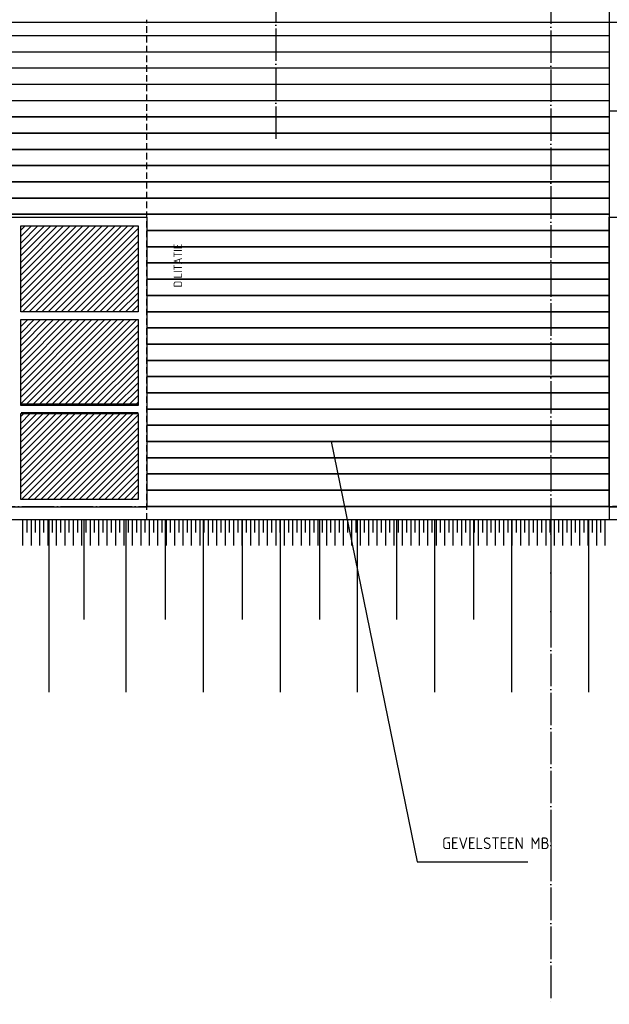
# Model space of a CAD drawing. Extents: x -20500 to 18806, y -14250 to 12231.
# Tile 12 of 16: x 1392 to 5934, y -2272 to 5311. Entities that reach past the tile are written whole.
import ezdxf

# ---------------------------------------------------------------- set-up
doc = ezdxf.new("R2010")
doc.units = 0
doc.header["$MEASUREMENT"] = 0
for name, pattern in [('DASHDOT', [300, 250, -25, 0, -25]), ('DASHED', [75, 50, -25]), ('DOT', [50, 0, -50])]:
    doc.linetypes.add(name, pattern=pattern)
for name, color, linetype in [('LAYER01', 7, 'CONTINUOUS'), ('LAYER05', 7, 'CONTINUOUS'), ('LAYER107', 2, 'DOT'), ('LAYER11', 3, 'CONTINUOUS'), ('LAYER28', 1, 'CONTINUOUS'), ('LAYER30', 1, 'CONTINUOUS')]:
    doc.layers.add(name, color=color, linetype=linetype)
doc.styles.get("Standard").update_dxf_attribs({"font": 'isocp.shx'})

msp = doc.modelspace()

# ---------------------------------------------------------------- linework, layer by layer
at = {"layer": 'LAYER01', "color": 1, "linetype": 'DASHDOT'}
for p, q in [((5483.374, 11830.5153), (5483.374, -2272.4846)), ((-20500, 1562.51575), (9098.0629, 1562.51575))]:
    msp.add_line(p, q, dxfattribs=at)
at = {"layer": 'LAYER01', "color": 4, "linetype": 'DASHED'}
msp.add_line((2370.9381, 1460.32895), (2370.9381, 5310.3901), dxfattribs=at)
at = {"layer": 'LAYER01', "color": 1, "linetype": 'Continuous'}
for p, q in [((-16511.62415, 5292.51555), (5933.3744, 5292.51555)), ((5933.3744, 5292.51555), (8338.24995, 5292.51555)), ((5933.3744, 4609.0149), (8338.24995, 4609.0149)), ((1403.87515, 2351.84345), (2303.8759, 2351.84345)), ((1403.87515, 2284.84385), (2303.8759, 2284.84385)), ((1616.24965, 1462.4531), (1616.24965, 132.45245)), ((1886.74925, 1462.4531), (1886.74925, 690.4541)), ((2210.2499, 1462.4531), (2210.2499, 132.45245)), ((2512.25015, 1462.4531), (2512.25015, 690.4541)), ((2804.24995, 1462.4531), (2804.24995, 132.45245)), ((3106.2502, 1462.4531), (3106.2502, 690.4541)), ((3398.2502, 1462.4531), (3398.2502, 132.45245)), ((3700.25025, 1462.4531), (3700.25025, 690.4541)), ((3992.25045, 1462.4531), (3992.25045, 132.45245)), ((4294.2505, 1462.4531), (4294.2505, 690.4541)), ((4586.2503, 1462.4531), (4586.2503, 132.45245)), ((4888.25075, 1462.4531), (4888.25075, 690.4541)), ((5180.25055, 1462.4531), (5180.25055, 132.45245)), ((5482.2506, 1462.4531), (5482.2506, 690.4541)), ((5774.2508, 1462.4531), (5774.2508, 132.45245))]:
    msp.add_line(p, q, dxfattribs=at)
at = {"layer": 'LAYER01', "color": 5, "linetype": 'Continuous'}
for p, q in [((5933.3744, 5187.516), (-16511.62415, 5187.516)), ((5933.3744, 5062.5145), (-16511.62415, 5062.5145)), ((5933.3744, 4937.5145), (-16511.62415, 4937.5145)), ((5933.3744, 4812.5145), (-16511.62415, 4812.5145)), ((5933.3744, 4687.5149), (-16511.62415, 4687.5149)), ((-1929.1256, 4562.5149), (5933.3744, 4562.5149)), ((5933.3744, 4562.5149), (-1929.1256, 4562.5149)), ((5933.3744, 4562.5149), (5933.3744, 4562.5149)), ((-1929.1256, 4437.5149), (5933.3744, 4437.5149)), ((5933.3744, 4437.5149), (-1929.1256, 4437.5149)), ((5933.3744, 4437.5149), (5933.3744, 4437.5149)), ((-1929.1256, 4312.5149), (5933.3744, 4312.5149)), ((5933.3744, 4312.5149), (-1929.1256, 4312.5149)), ((5933.3744, 4312.5149), (5933.3744, 4312.5149)), ((-1929.1256, 4187.51525), (5933.3744, 4187.51525)), ((5933.3744, 4187.51525), (-1929.1256, 4187.51525)), ((5933.3744, 4187.51525), (5933.3744, 4187.51525)), ((-1929.1256, 4062.51525), (5933.3744, 4062.51525)), ((5933.3744, 4062.51525), (-1929.1256, 4062.51525)), ((5933.3744, 4062.51525), (5933.3744, 4062.51525)), ((-1929.1256, 3937.51525), (5933.3744, 3937.51525)), ((5933.3744, 3937.51525), (-1929.1256, 3937.51525)), ((5933.3744, 3937.51525), (5933.3744, 3937.51525)), ((-1929.1256, 3812.51565), (5933.3744, 3812.51565)), ((5933.3744, 3812.51565), (-1929.1256, 3812.51565)), ((5933.3744, 3812.51565), (5933.3744, 3812.51565)), ((2370.87575, 3687.51565), (2370.87575, 3687.51565)), ((2370.87575, 3687.51565), (5933.3744, 3687.51565)), ((5933.3744, 3687.51565), (2370.87575, 3687.51565)), ((5933.3744, 3687.51565), (5933.3744, 3687.51565)), ((2370.87575, 3562.51565), (2370.87575, 3562.51565)), ((2370.87575, 3562.51565), (5933.3744, 3562.51565)), ((5933.3744, 3562.51565), (2370.87575, 3562.51565)), ((5933.3744, 3562.51565), (5933.3744, 3562.51565)), ((2370.87575, 3437.516), (2370.87575, 3437.516)), ((2370.87575, 3437.516), (5933.3744, 3437.516)), ((5933.3744, 3437.516), (2370.87575, 3437.516)), ((5933.3744, 3437.516), (5933.3744, 3437.516)), ((2370.87575, 3312.516), (2370.87575, 3312.516)), ((2370.87575, 3312.516), (5933.3744, 3312.516)), ((5933.3744, 3312.516), (2370.87575, 3312.516)), ((5933.3744, 3312.516), (5933.3744, 3312.516)), ((2370.87575, 3187.5162), (2370.87575, 3187.5162)), ((2370.87575, 3187.5162), (5933.3744, 3187.5162)), ((5933.3744, 3187.5162), (2370.87575, 3187.5162)), ((5933.3744, 3187.5162), (5933.3744, 3187.5162)), ((2370.87575, 3062.5162), (2370.87575, 3062.5162)), ((2370.87575, 3062.5162), (5933.3744, 3062.5162)), ((5933.3744, 3062.5162), (2370.87575, 3062.5162)), ((5933.3744, 3062.5162), (5933.3744, 3062.5162)), ((2370.87575, 2937.5164), (2370.87575, 2937.5164)), ((2370.87575, 2937.5164), (5933.3744, 2937.5164)), ((5933.3744, 2937.5164), (2370.87575, 2937.5164)), ((5933.3744, 2937.5164), (5933.3744, 2937.5164)), ((2370.87575, 2812.5145), (2370.87575, 2812.5145)), ((2370.87575, 2812.5145), (5933.3744, 2812.5145)), ((5933.3744, 2812.5145), (2370.87575, 2812.5145)), ((5933.3744, 2812.5145), (5933.3744, 2812.5145)), ((2370.87575, 2687.5147), (2370.87575, 2687.5147)), ((2370.87575, 2687.5147), (5933.3744, 2687.5147)), ((5933.3744, 2687.5147), (2370.87575, 2687.5147)), ((5933.3744, 2687.5147), (5933.3744, 2687.5147)), ((2370.87575, 2562.5147), (2370.87575, 2562.5147)), ((2370.87575, 2562.5147), (5933.3744, 2562.5147)), ((5933.3744, 2562.5147), (2370.87575, 2562.5147)), ((5933.3744, 2562.5147), (5933.3744, 2562.5147)), ((2370.87575, 2437.5149), (2370.87575, 2437.5149)), ((2370.87575, 2437.5149), (5933.3744, 2437.5149)), ((5933.3744, 2437.5149), (2370.87575, 2437.5149)), ((5933.3744, 2437.5149), (5933.3744, 2437.5149)), ((2370.87575, 2312.51505), (2370.87575, 2312.51505)), ((2370.87575, 2312.51505), (5933.3744, 2312.51505)), ((5933.3744, 2312.51505), (2370.87575, 2312.51505)), ((5933.3744, 2312.51505), (5933.3744, 2312.51505)), ((2370.87575, 2187.51505), (2370.87575, 2187.51505)), ((2370.87575, 2187.51505), (5933.3744, 2187.51505)), ((5933.3744, 2187.51505), (2370.87575, 2187.51505)), ((5933.3744, 2187.51505), (5933.3744, 2187.51505)), ((2370.87575, 2062.51525), (2370.87575, 2062.51525)), ((2370.87575, 2062.51525), (5933.3744, 2062.51525)), ((5933.3744, 2062.51525), (2370.87575, 2062.51525)), ((3791.6256, 2062.51525), (4452.62525, -1173.98415)), ((5933.3744, 2062.51525), (5933.3744, 2062.51525)), ((2370.87575, 1937.51545), (2370.87575, 1937.51545)), ((2370.87575, 1937.51545), (5933.3744, 1937.51545)), ((5933.3744, 1937.51545), (2370.87575, 1937.51545)), ((5933.3744, 1937.51545), (5933.3744, 1937.51545)), ((2370.87575, 1812.51545), (2370.87575, 1812.51545)), ((2370.87575, 1812.51545), (5933.3744, 1812.51545)), ((5933.3744, 1812.51545), (2370.87575, 1812.51545)), ((5933.3744, 1812.51545), (5933.3744, 1812.51545)), ((2370.87575, 1687.51565), (2370.87575, 1687.51565)), ((2370.87575, 1687.51565), (5933.3744, 1687.51565)), ((5933.3744, 1687.51565), (2370.87575, 1687.51565)), ((5933.3744, 1687.51565), (5933.3744, 1687.51565)), ((2370.87575, 1562.51575), (2370.87575, 1562.51575)), ((2370.87575, 1562.51575), (5933.3744, 1562.51575)), ((5933.3744, 1562.51575), (2370.87575, 1562.51575)), ((5933.3744, 1562.51575), (5933.3744, 1562.51575)), ((4452.62525, -1173.98415), (5305.62475, -1173.98415))]:
    msp.add_line(p, q, dxfattribs=at)
at = {"layer": 'LAYER01', "color": 5, "linetype": 'DASHED'}
msp.add_line((8857.1251, 1562.51575), (2370.87575, 1562.51575), dxfattribs=at)
at = {"layer": 'LAYER05', "color": 3, "linetype": 'DASHDOT'}
msp.add_line((3364.62555, 5843.515), (3364.62555, 4374.51555), dxfattribs=at)
at = {"layer": 'LAYER11', "color": 1, "linetype": 'Continuous'}
msp.add_line((-1929.1256, 1462.51545), (12332.6256, 1462.51545), dxfattribs=at)
at = {"layer": 'LAYER11', "color": 5, "linetype": 'Continuous'}
for p, q in [((1416.60345, 1262.5169), (1416.60345, 1462.51745)), ((1416.60345, 1362.51715), (1416.60345, 1462.51745)), ((1449.1047, 1362.51715), (1449.1047, 1462.51745)), ((1481.604, 1262.5169), (1481.604, 1462.51745)), ((1481.604, 1362.51715), (1481.604, 1462.51745)), ((1514.1052, 1362.51715), (1514.1052, 1462.51745)), ((1546.60445, 1262.5169), (1546.60445, 1462.51745)), ((1546.60445, 1362.51715), (1546.60445, 1462.51745)), ((1579.10375, 1362.51715), (1579.10375, 1462.51745)), ((1611.60505, 1262.5169), (1611.60505, 1462.51745)), ((1611.60505, 1362.51715), (1611.60505, 1462.51745)), ((1644.1042, 1362.51715), (1644.1042, 1462.51745)), ((1676.6035, 1262.5169), (1676.6035, 1462.51745)), ((1676.6035, 1362.51715), (1676.6035, 1462.51745)), ((1709.10475, 1362.51715), (1709.10475, 1462.51745)), ((1741.60405, 1262.5169), (1741.60405, 1462.51745)), ((1741.60405, 1362.51715), (1741.60405, 1462.51745)), ((1774.10525, 1362.51715), (1774.10525, 1462.51745)), ((1806.6046, 1262.5169), (1806.6046, 1462.51745)), ((1806.6046, 1362.51715), (1806.6046, 1462.51745)), ((1839.1037, 1362.51715), (1839.1037, 1462.51745)), ((1871.6049, 1262.5169), (1871.6049, 1462.51745)), ((1871.6049, 1362.51715), (1871.6049, 1462.51745)), ((1904.10425, 1362.51715), (1904.10425, 1462.51745)), ((1936.60355, 1262.5169), (1936.60355, 1462.51745)), ((1936.60355, 1362.51715), (1936.60355, 1462.51745)), ((1969.10475, 1362.51715), (1969.10475, 1462.51745)), ((2001.6041, 1262.5169), (2001.6041, 1462.51745)), ((2001.6041, 1362.51715), (2001.6041, 1462.51745)), ((2034.1053, 1362.51715), (2034.1053, 1462.51745)), ((2066.6044, 1262.5169), (2066.6044, 1462.51745)), ((2066.6044, 1362.51715), (2066.6044, 1462.51745)), ((2099.10375, 1362.51715), (2099.10375, 1462.51745)), ((2131.60495, 1262.5169), (2131.60495, 1462.51745)), ((2131.60495, 1362.51715), (2131.60495, 1462.51745)), ((2164.10425, 1362.51715), (2164.10425, 1462.51745)), ((2196.6036, 1262.5169), (2196.6036, 1462.51745)), ((2196.6036, 1362.51715), (2196.6036, 1462.51745)), ((2229.1048, 1362.51715), (2229.1048, 1462.51745)), ((2261.60395, 1262.5169), (2261.60395, 1462.51745)), ((2261.60395, 1362.51715), (2261.60395, 1462.51745)), ((2294.10535, 1362.51715), (2294.10535, 1462.51745)), ((2326.60445, 1262.5169), (2326.60445, 1462.51745)), ((2326.60445, 1362.51715), (2326.60445, 1462.51745)), ((2359.1038, 1362.51715), (2359.1038, 1462.51745)), ((2391.605, 1262.5169), (2391.605, 1462.51745)), ((2391.605, 1362.51715), (2391.605, 1462.51745)), ((2424.1043, 1362.51715), (2424.1043, 1462.51745)), ((2456.60345, 1262.5169), (2456.60345, 1462.51745)), ((2456.60345, 1362.51715), (2456.60345, 1462.51745)), ((2489.10485, 1362.51715), (2489.10485, 1462.51745)), ((2521.60395, 1262.5169), (2521.60395, 1462.51745)), ((2521.60395, 1362.51715), (2521.60395, 1462.51745)), ((2554.1052, 1362.51715), (2554.1052, 1462.51745)), ((2586.6045, 1262.5169), (2586.6045, 1462.51745)), ((2586.6045, 1362.51715), (2586.6045, 1462.51745)), ((2619.1038, 1362.51715), (2619.1038, 1462.51745)), ((2651.60505, 1262.5169), (2651.60505, 1462.51745)), ((2651.60505, 1362.51715), (2651.60505, 1462.51745)), ((2684.10435, 1362.51715), (2684.10435, 1462.51745)), ((2716.60345, 1262.5169), (2716.60345, 1462.51745)), ((2716.60345, 1362.51715), (2716.60345, 1462.51745)), ((2749.1047, 1362.51715), (2749.1047, 1462.51745)), ((2781.604, 1262.5169), (2781.604, 1462.51745)), ((2781.604, 1362.51715), (2781.604, 1462.51745)), ((2814.1052, 1362.51715), (2814.1052, 1462.51745)), ((2846.60455, 1262.5169), (2846.60455, 1462.51745)), ((2846.60455, 1362.51715), (2846.60455, 1462.51745)), ((2879.10385, 1362.51715), (2879.10385, 1462.51745)), ((2911.60505, 1262.5169), (2911.60505, 1462.51745)), ((2911.60505, 1362.51715), (2911.60505, 1462.51745)), ((2944.1042, 1362.51715), (2944.1042, 1462.51745)), ((2976.6035, 1262.5169), (2976.6035, 1462.51745)), ((2976.6035, 1362.51715), (2976.6035, 1462.51745)), ((3009.10475, 1362.51715), (3009.10475, 1462.51745)), ((3041.60405, 1262.5169), (3041.60405, 1462.51745)), ((3041.60405, 1362.51715), (3041.60405, 1462.51745)), ((3074.10525, 1362.51715), (3074.10525, 1462.51745)), ((3106.6046, 1262.5169), (3106.6046, 1462.51745)), ((3106.6046, 1362.51715), (3106.6046, 1462.51745)), ((3139.1037, 1362.51715), (3139.1037, 1462.51745)), ((3171.6051, 1262.5169), (3171.6051, 1462.51745)), ((3171.6051, 1362.51715), (3171.6051, 1462.51745)), ((3204.10425, 1362.51715), (3204.10425, 1462.51745)), ((3236.60355, 1262.5169), (3236.60355, 1462.51745)), ((3236.60355, 1362.51715), (3236.60355, 1462.51745)), ((3269.10475, 1362.51715), (3269.10475, 1462.51745)), ((3301.6041, 1262.5169), (3301.6041, 1462.51745)), ((3301.6041, 1362.51715), (3301.6041, 1462.51745)), ((3334.1034, 1362.51715), (3334.1034, 1462.51745)), ((3366.6046, 1262.5169), (3366.6046, 1462.51745)), ((3366.6046, 1362.51715), (3366.6046, 1462.51745)), ((3399.10395, 1362.51715), (3399.10395, 1462.51745)), ((3431.60515, 1262.5169), (3431.60515, 1462.51745)), ((3431.60515, 1362.51715), (3431.60515, 1462.51745)), ((3464.10445, 1362.51715), (3464.10445, 1462.51745)), ((3496.6034, 1262.5169), (3496.6034, 1462.51745)), ((3496.6034, 1362.51715), (3496.6034, 1462.51745)), ((3529.1046, 1362.51715), (3529.1046, 1462.51745)), ((3561.60395, 1262.5169), (3561.60395, 1462.51745)), ((3561.60395, 1362.51715), (3561.60395, 1462.51745)), ((3594.10325, 1362.51715), (3594.10325, 1462.51745)), ((3626.60445, 1262.5169), (3626.60445, 1462.51745)), ((3626.60445, 1362.51715), (3626.60445, 1462.51745)), ((3659.1038, 1362.51715), (3659.1038, 1462.51745)), ((3691.605, 1262.5169), (3691.605, 1462.51745)), ((3691.605, 1362.51715), (3691.605, 1462.51745)), ((3724.1043, 1362.51715), (3724.1043, 1462.51745)), ((3756.6036, 1262.5169), (3756.6036, 1462.51745)), ((3756.6036, 1362.51715), (3756.6036, 1462.51745)), ((3789.10485, 1362.51715), (3789.10485, 1462.51745)), ((3821.60415, 1262.5169), (3821.60415, 1462.51745)), ((3821.60415, 1362.51715), (3821.60415, 1462.51745)), ((3854.10345, 1362.51715), (3854.10345, 1462.51745)), ((3886.6047, 1262.5169), (3886.6047, 1462.51745)), ((3886.6047, 1362.51715), (3886.6047, 1462.51745)), ((3919.1036, 1362.51715), (3919.1036, 1462.51745)), ((3951.6052, 1262.5169), (3951.6052, 1462.51745)), ((3951.6052, 1362.51715), (3951.6052, 1462.51745)), ((3984.10415, 1362.51715), (3984.10415, 1462.51745)), ((4016.60345, 1262.5169), (4016.60345, 1462.51745)), ((4016.60345, 1362.51715), (4016.60345, 1462.51745)), ((4049.1047, 1362.51715), (4049.1047, 1462.51745)), ((4081.604, 1262.5169), (4081.604, 1462.51745)), ((4081.604, 1362.51715), (4081.604, 1462.51745)), ((4114.1033, 1362.51715), (4114.1033, 1462.51745)), ((4146.60455, 1262.5169), (4146.60455, 1462.51745)), ((4146.60455, 1362.51715), (4146.60455, 1462.51745)), ((4179.10385, 1362.51715), (4179.10385, 1462.51745)), ((4211.60505, 1262.5169), (4211.60505, 1462.51745)), ((4211.60505, 1362.51715), (4211.60505, 1462.51745)), ((4244.1044, 1362.51715), (4244.1044, 1462.51745)), ((4276.6037, 1262.5169), (4276.6037, 1462.51745)), ((4276.6037, 1362.51715), (4276.6037, 1462.51745)), ((4309.1049, 1362.51715), (4309.1049, 1462.51745)), ((4341.60425, 1262.5169), (4341.60425, 1462.51745)), ((4341.60425, 1362.51715), (4341.60425, 1462.51745)), ((4374.10315, 1362.51715), (4374.10315, 1462.51745)), ((4406.6044, 1262.5169), (4406.6044, 1462.51745)), ((4406.6044, 1362.51715), (4406.6044, 1462.51745)), ((4439.1037, 1362.51715), (4439.1037, 1462.51745)), ((4471.6049, 1262.5169), (4471.6049, 1462.51745)), ((4471.6049, 1362.51715), (4471.6049, 1462.51745)), ((4504.10425, 1362.51715), (4504.10425, 1462.51745)), ((4536.60355, 1262.5169), (4536.60355, 1462.51745)), ((4536.60355, 1362.51715), (4536.60355, 1462.51745)), ((4569.10475, 1362.51715), (4569.10475, 1462.51745)), ((4601.6041, 1262.5169), (4601.6041, 1462.51745)), ((4601.6041, 1362.51715), (4601.6041, 1462.51745)), ((4634.1034, 1362.51715), (4634.1034, 1462.51745)), ((4666.6046, 1262.5169), (4666.6046, 1462.51745)), ((4666.6046, 1362.51715), (4666.6046, 1462.51745)), ((4699.10395, 1362.51715), (4699.10395, 1462.51745)), ((4731.60515, 1262.5169), (4731.60515, 1462.51745)), ((4731.60515, 1362.51715), (4731.60515, 1462.51745)), ((4764.10445, 1362.51715), (4764.10445, 1462.51745)), ((4796.6034, 1262.5169), (4796.6034, 1462.51745)), ((4796.6034, 1362.51715), (4796.6034, 1462.51745)), ((4829.105, 1362.51715), (4829.105, 1462.51745)), ((4861.60395, 1262.5169), (4861.60395, 1462.51745)), ((4861.60395, 1362.51715), (4861.60395, 1462.51745)), ((4894.10325, 1362.51715), (4894.10325, 1462.51745)), ((4926.60445, 1262.5169), (4926.60445, 1462.51745)), ((4926.60445, 1362.51715), (4926.60445, 1462.51745)), ((4959.1038, 1362.51715), (4959.1038, 1462.51745)), ((4991.605, 1262.5169), (4991.605, 1462.51745)), ((4991.605, 1362.51715), (4991.605, 1462.51745)), ((5024.1043, 1362.51715), (5024.1043, 1462.51745)), ((5056.6036, 1262.5169), (5056.6036, 1462.51745)), ((5056.6036, 1362.51715), (5056.6036, 1462.51745)), ((5089.10485, 1362.51715), (5089.10485, 1462.51745)), ((5121.60415, 1262.5169), (5121.60415, 1462.51745)), ((5121.60415, 1362.51715), (5121.60415, 1462.51745)), ((5154.10345, 1362.51715), (5154.10345, 1462.51745)), ((5186.6047, 1262.5169), (5186.6047, 1462.51745)), ((5186.6047, 1362.51715), (5186.6047, 1462.51745)), ((5219.104, 1362.51515), (5219.104, 1462.51545)), ((5251.6052, 1262.5149), (5251.6052, 1462.51545)), ((5251.6052, 1362.51515), (5251.6052, 1462.51545)), ((5284.10415, 1362.51515), (5284.10415, 1462.51545)), ((5316.60345, 1262.5149), (5316.60345, 1462.51545)), ((5316.60345, 1362.51515), (5316.60345, 1462.51545)), ((5349.1047, 1362.51515), (5349.1047, 1462.51545)), ((5381.604, 1262.5149), (5381.604, 1462.51545)), ((5381.604, 1362.51515), (5381.604, 1462.51545)), ((5414.1033, 1362.51515), (5414.1033, 1462.51545)), ((5446.60455, 1262.5149), (5446.60455, 1462.51545)), ((5446.60455, 1362.51515), (5446.60455, 1462.51545)), ((5479.10385, 1362.51515), (5479.10385, 1462.51545)), ((5511.60505, 1262.5149), (5511.60505, 1462.51545)), ((5511.60505, 1362.51515), (5511.60505, 1462.51545)), ((5544.1044, 1362.51515), (5544.1044, 1462.51545)), ((5576.6037, 1262.5149), (5576.6037, 1462.51545)), ((5576.6037, 1362.51515), (5576.6037, 1462.51545)), ((5609.1049, 1362.51515), (5609.1049, 1462.51545)), ((5641.60425, 1262.5149), (5641.60425, 1462.51545)), ((5641.60425, 1362.51515), (5641.60425, 1462.51545)), ((5674.10315, 1362.51515), (5674.10315, 1462.51545)), ((5706.60475, 1262.5149), (5706.60475, 1462.51545)), ((5706.60475, 1362.51515), (5706.60475, 1462.51545)), ((5739.1037, 1362.51515), (5739.1037, 1462.51545)), ((5771.6053, 1262.5149), (5771.6053, 1462.51545)), ((5771.6053, 1362.51515), (5771.6053, 1462.51545)), ((5804.10425, 1362.51515), (5804.10425, 1462.51545)), ((5836.60355, 1262.5149), (5836.60355, 1462.51545)), ((5836.60355, 1362.51515), (5836.60355, 1462.51545)), ((5869.10475, 1362.51515), (5869.10475, 1462.51545)), ((5901.6041, 1262.5149), (5901.6041, 1462.51545)), ((5901.6041, 1362.51515), (5901.6041, 1462.51545))]:
    msp.add_line(p, q, dxfattribs=at)
at = {"layer": 'LAYER28', "color": 3, "linetype": 'Continuous'}
msp.add_line((5933.3744, 5405.51605), (5933.3744, 1462.51545), dxfattribs=at)
at = {"layer": 'LAYER30', "color": 1, "linetype": 'Continuous'}
for p, q in [((-1929.1256, 3790.5159), (2370.87575, 3790.5159)), ((1399.625, 3061.01625), (1399.625, 3723.5161)), ((1399.625, 3723.5161), (2303.8759, 3723.5161)), ((2303.8759, 3723.5161), (2303.8759, 3061.01625)), ((2370.87575, 3790.5159), (2370.87575, 1556.516)), ((5933.3744, 1556.516), (5933.3744, 3790.5159)), ((5933.3744, 3790.5159), (8328.2501, 3790.5159)), ((2303.8759, 3061.01625), (1399.625, 3061.01625)), ((1399.625, 2339.01445), (1399.625, 3001.0149)), ((1399.625, 3001.0149), (2303.8759, 3001.0149)), ((2303.8759, 3001.0149), (2303.8759, 2339.01445)), ((2303.8759, 2339.01445), (1399.625, 2339.01445)), ((1399.625, 1616.51535), (1399.625, 2279.01515)), ((1399.625, 2279.01515), (2303.8759, 2279.01515)), ((2303.8759, 2279.01515), (2303.8759, 1616.51535)), ((2303.8759, 1616.51535), (1399.625, 1616.51535)), ((2370.87575, 1556.516), (-527.124, 1556.516)), ((6933.87525, 1556.516), (5933.3744, 1556.516))]:
    msp.add_line(p, q, dxfattribs=at)
at = {"layer": 'LAYER30', "color": 5, "linetype": 'Continuous'}
for p, q in [((1399.625, 3095.76245), (2027.37865, 3723.5161)), ((1399.625, 3145.26025), (1977.88295, 3723.5161)), ((1399.625, 3194.75615), (1928.38495, 3723.5161)), ((1399.625, 3244.2539), (1878.8872, 3723.5161)), ((1399.625, 3293.7519), (1829.3894, 3723.5161)), ((1399.625, 3343.2495), (1779.8935, 3723.5161)), ((1399.625, 3392.7456), (1730.3938, 3723.5161)), ((1399.625, 3442.2432), (1680.896, 3723.5161)), ((1399.625, 3491.7412), (1631.4001, 3723.5161)), ((1399.625, 3541.2388), (1581.9022, 3723.5161)), ((1399.625, 3590.73485), (1532.4044, 3723.5161)), ((1399.625, 3640.23245), (1482.90665, 3723.5161)), ((1399.625, 3689.73045), (1433.41085, 3723.5161)), ((1414.37675, 3061.01625), (2076.87645, 3723.5161)), ((1463.87455, 3061.01625), (2126.37445, 3723.5161)), ((1513.3724, 3061.01625), (2175.87225, 3723.5161)), ((1562.8702, 3061.01625), (2225.37005, 3723.5161)), ((1612.3661, 3061.01625), (2274.8678, 3723.5161)), ((1661.8658, 3061.01625), (2303.8759, 3703.0266)), ((1711.3638, 3061.01625), (2303.8759, 3653.5305)), ((1760.8595, 3061.01625), (2303.8759, 3604.0329)), ((1810.3573, 3061.01625), (2303.8759, 3554.5349)), ((1859.8551, 3061.01625), (2303.8759, 3505.0373)), ((1909.35305, 3061.01625), (2303.8759, 3455.54125)), ((1958.84875, 3061.01625), (2303.8759, 3406.04135)), ((2008.34655, 3061.01625), (2303.8759, 3356.54375)), ((2057.84455, 3061.01625), (2303.8759, 3307.04765)), ((2107.34235, 3061.01625), (2303.8759, 3257.55005)), ((2156.84015, 3061.01625), (2303.8759, 3208.05205)), ((2206.336, 3061.01625), (2303.8759, 3158.55425)), ((2255.8338, 3061.01625), (2303.8759, 3109.05855)), ((1399.623, 2699.7799), (1700.8581, 3001.0149)), ((1399.623, 2749.2777), (1651.3603, 3001.0149)), ((1399.625, 2353.29915), (2047.34095, 3001.0149)), ((1399.625, 2402.79695), (1997.84315, 3001.0149)), ((1399.625, 2452.29475), (1948.3452, 3001.0149)), ((1399.625, 2501.7906), (1898.8474, 3001.0149)), ((1399.625, 2551.2884), (1849.3496, 3001.0149)), ((1399.625, 2600.7862), (1799.8537, 3001.0149)), ((1399.625, 2650.284), (1750.3559, 3001.0149)), ((1399.625, 2798.7776), (1601.86445, 3001.0149)), ((1399.625, 2848.2733), (1552.36665, 3001.0149)), ((1399.625, 2947.26905), (1453.37095, 3001.0149)), ((1399.625, 2996.76685), (1403.87315, 3001.0149)), ((1399.625, 2897.77125), (1502.86685, 3001.013)), ((1434.8382, 2339.01445), (2096.83875, 3001.0149)), ((1484.3341, 2339.01445), (2146.33655, 3001.0149)), ((1533.8319, 2339.01445), (2195.83245, 3001.0149)), ((1583.3318, 2339.01445), (2245.33025, 3001.0149)), ((1632.82755, 2339.01445), (2294.82805, 3001.0149)), ((1682.32535, 2339.01445), (2303.8759, 2960.565)), ((1731.82315, 2339.01445), (2303.8759, 2911.0693)), ((1781.32095, 2339.01445), (2303.8759, 2861.5694)), ((1830.81685, 2339.01445), (2303.8759, 2812.0716)), ((1880.31465, 2339.01445), (2303.8759, 2762.5757)), ((1929.81245, 2339.01445), (2303.8759, 2713.07795)), ((1979.3104, 2339.01655), (2303.8759, 2663.58015)), ((2028.8082, 2339.01445), (2303.8759, 2614.08235)), ((2078.306, 2339.01445), (2303.8759, 2564.58645)), ((2127.8038, 2339.01445), (2303.8759, 2515.08865)), ((2177.2997, 2339.01445), (2303.8759, 2465.59085)), ((2226.7975, 2339.01445), (2303.8759, 2416.09305)), ((2276.2953, 2339.01445), (2303.8759, 2366.5972)), ((1399.625, 1660.33555), (2018.30655, 2279.01515)), ((1399.625, 1709.83355), (1968.80685, 2279.01515)), ((1399.625, 1759.3292), (1919.31095, 2279.01515)), ((1399.625, 1808.827), (1869.81315, 2279.01515)), ((1399.625, 1858.325), (1820.31535, 2279.01515)), ((1399.625, 1907.8228), (1770.8174, 2279.01515)), ((1399.625, 2006.8184), (1671.8239, 2279.01515)), ((1399.625, 2056.3162), (1622.3261, 2279.01515)), ((1399.625, 2105.81205), (1572.8282, 2279.01515)), ((1399.625, 2155.30985), (1523.3323, 2279.01515)), ((1399.625, 2204.80765), (1473.8345, 2279.01515)), ((1399.625, 2254.30545), (1424.3367, 2279.01515)), ((1399.627, 1957.3206), (1721.3217, 2279.01515)), ((1405.3026, 1616.51535), (2067.80455, 2279.01515)), ((1454.8004, 1616.51535), (2117.3002, 2279.01515)), ((1504.2983, 1616.51535), (2166.798, 2279.01515)), ((1553.7941, 1616.51535), (2216.296, 2279.01515)), ((1603.2919, 1616.51535), (2265.7938, 2279.01515)), ((1652.7918, 1616.51535), (2303.8759, 2267.5995)), ((1702.28765, 1616.51535), (2303.8759, 2218.1038)), ((1751.78545, 1616.51535), (2303.8759, 2168.606)), ((1801.28325, 1616.51535), (2303.8759, 2119.108)), ((1850.78105, 1616.51535), (2303.8759, 2069.6102)), ((1900.27695, 1616.51535), (2303.874, 2020.1124)), ((1949.77475, 1616.51535), (2303.8759, 1970.6146)), ((1999.27255, 1616.51535), (2303.8759, 1921.11685)), ((2048.77035, 1616.51535), (2303.8759, 1871.62095)), ((2098.26815, 1616.51535), (2303.8759, 1822.12315)), ((2147.764, 1616.51535), (2303.8759, 1772.62535)), ((2197.2618, 1616.51535), (2303.8759, 1723.12755)), ((2246.7596, 1616.51345), (2303.8759, 1673.63165)), ((2296.2576, 1616.51345), (2303.8759, 1624.13385))]:
    msp.add_line(p, q, dxfattribs=at)

# ---------------------------------------------------------------- texts
at = {"layer": 'LAYER01', "color": 1}
msp.add_text('DILITATIE', height=65, rotation=90, dxfattribs=at).set_placement((2643.12475, 3250.016))
at = {"layer": 'LAYER107', "color": 1}
msp.add_text('GEVELSTEEN MBI ', height=90, dxfattribs=at).set_placement((4645.6257, -1076.9847))

doc.saveas('drawing.dxf')
